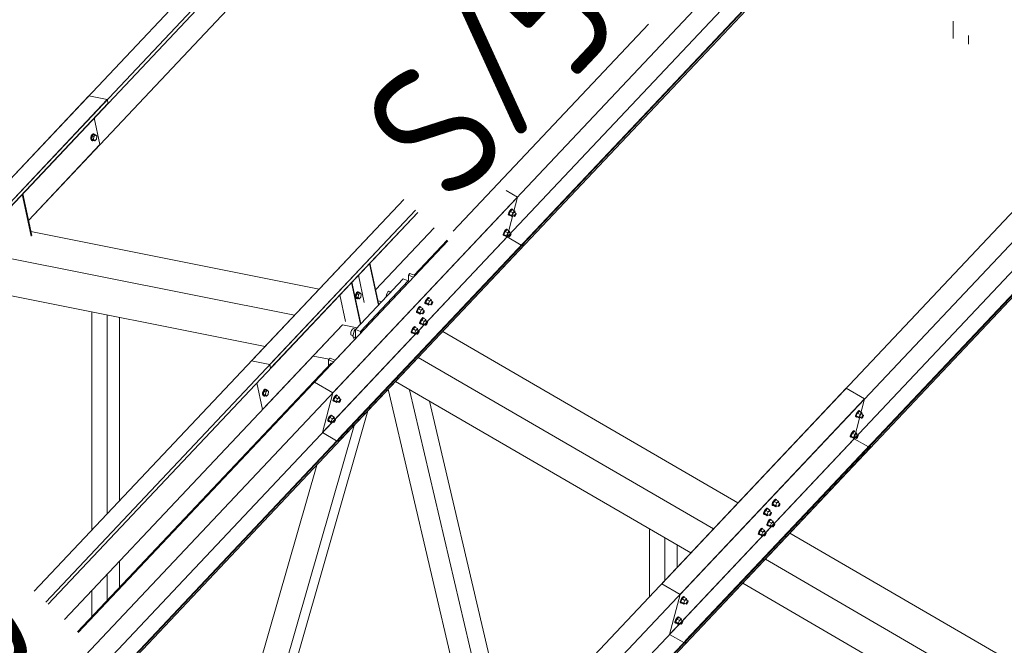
# Model space of a CAD drawing. Header units: millimetres. Extents: x -681 to 506, y -45 to 794.
# Tile 193 of 256: x -212 to -176, y 628 to 651. Entities that reach past the tile are written whole.
import ezdxf

# ---------------------------------------------------------------- set-up
doc = ezdxf.new("R2010")
doc.units = ezdxf.units.MM
doc.header["$LTSCALE"] = 0.6
doc.linetypes.add('XKITLINE00', pattern=[0])
doc.linetypes.add('XKITLINE02', pattern=[4, 2, -2])
for name, color, linetype, lineweight in [('Bolt', 7, 'Continuous', 0), ('Part', 2, 'Continuous', 0), ('PartMark', 3, 'Continuous', 0)]:
    doc.layers.add(name, color=color, linetype=linetype, lineweight=lineweight)
doc.styles.add('ISOCPEUR', font='ISOCPEUR.TTF')

msp = doc.modelspace()

# ---------------------------------------------------------------- linework, layer by layer
at = {"layer": 'Bolt', "color": 3, "linetype": 'XKITLINE00', "lineweight": 0}
for p, q in [((-209.726, 646.939), (-209.743, 646.872)), ((-209.743, 646.872), (-209.74, 646.808)), ((-209.74, 646.808), (-209.719, 646.763)), ((-209.695, 646.99), (-209.726, 646.939)), ((-209.719, 646.868), (-209.703, 646.935)), ((-209.717, 646.803), (-209.719, 646.868)), ((-209.719, 646.763), (-209.685, 646.75)), ((-209.696, 646.759), (-209.717, 646.803)), ((-209.695, 646.927), (-209.708, 646.813)), ((-209.708, 646.813), (-209.66, 646.763)), ((-209.708, 646.813), (-209.638, 646.799)), ((-209.703, 646.935), (-209.671, 646.986)), ((-209.662, 646.746), (-209.696, 646.759)), ((-209.657, 647.012), (-209.695, 646.99)), ((-209.635, 646.99), (-209.695, 646.927)), ((-209.695, 646.927), (-209.626, 646.913)), ((-209.671, 646.986), (-209.634, 647.008)), ((-209.639, 646.759), (-209.662, 646.746)), ((-209.66, 646.763), (-209.59, 646.749)), ((-209.657, 647.012), (-209.634, 647.008)), ((-209.638, 646.799), (-209.626, 646.913)), ((-209.59, 646.749), (-209.638, 646.799)), ((-209.635, 646.99), (-209.566, 646.976)), ((-209.634, 647.008), (-209.6, 646.995)), ((-209.626, 646.913), (-209.566, 646.976)), ((-209.6, 646.995), (-209.594, 646.982)), ((-209.53, 646.813), (-209.59, 646.749)), ((-209.566, 646.976), (-209.518, 646.926)), ((-209.518, 646.926), (-209.53, 646.813)), ((-209.685, 646.75), (-209.662, 646.746)), ((-194.002, 644.176), (-194.04, 644.128)), ((-193.952, 644.177), (-194.016, 644.11)), ((-193.971, 644.201), (-194.002, 644.176)), ((-193.979, 644.163), (-193.948, 644.187)), ((-193.954, 644.194), (-193.971, 644.201)), ((-193.954, 644.194), (-193.931, 644.181)), ((-193.952, 644.177), (-193.859, 644.123)), ((-193.948, 644.187), (-193.931, 644.181)), ((-193.931, 644.181), (-193.932, 644.166)), ((-194.098, 643.977), (-194.095, 644.012)), ((-194.098, 643.977), (-194.075, 643.963)), ((-194.074, 644.068), (-194.095, 644.012)), ((-194.075, 643.963), (-194.072, 643.999)), ((-194.058, 643.957), (-194.075, 643.963)), ((-194.04, 644.128), (-194.074, 644.068)), ((-194.072, 643.999), (-194.051, 644.054)), ((-194.016, 644.11), (-194.066, 644.005)), ((-193.973, 643.951), (-194.066, 644.005)), ((-194.066, 644.005), (-194.053, 643.967)), ((-194.049, 643.964), (-194.058, 643.957)), ((-194.053, 643.967), (-193.96, 643.913)), ((-194.051, 644.054), (-194.017, 644.114)), ((-194.017, 644.114), (-193.979, 644.163)), ((-193.923, 644.057), (-194.016, 644.11)), ((-193.973, 643.951), (-193.923, 644.057)), ((-193.973, 643.951), (-193.96, 643.913)), ((-193.96, 643.913), (-193.924, 643.951)), ((-193.946, 643.964), (-193.871, 643.921)), ((-193.859, 644.123), (-193.923, 644.057)), ((-193.874, 644.073), (-193.8, 644.029)), ((-193.871, 643.921), (-193.87, 643.938)), ((-193.863, 643.918), (-193.871, 643.921)), ((-193.87, 643.938), (-193.86, 643.966)), ((-193.847, 643.93), (-193.863, 643.918)), ((-193.86, 643.966), (-193.843, 643.996)), ((-193.847, 644.085), (-193.859, 644.123)), ((-193.857, 644.063), (-193.847, 644.085)), ((-193.828, 643.954), (-193.847, 643.93)), ((-193.843, 643.996), (-193.824, 644.02)), ((-193.812, 643.984), (-193.828, 643.954)), ((-193.824, 644.02), (-193.808, 644.033)), ((-193.801, 644.012), (-193.812, 643.984)), ((-193.808, 644.033), (-193.8, 644.029)), ((-193.8, 644.029), (-193.801, 644.012)), ((-194.168, 643.445), (-194.2, 643.421)), ((-194.177, 643.407), (-194.145, 643.432)), ((-194.152, 643.439), (-194.168, 643.445)), ((-194.152, 643.439), (-194.129, 643.425)), ((-194.145, 643.432), (-194.129, 643.425)), ((-194.295, 643.221), (-194.293, 643.257)), ((-194.295, 643.221), (-194.272, 643.208)), ((-194.272, 643.312), (-194.293, 643.257)), ((-194.238, 643.372), (-194.272, 643.312)), ((-194.272, 643.208), (-194.269, 643.243)), ((-194.255, 643.201), (-194.272, 643.208)), ((-194.269, 643.243), (-194.248, 643.299)), ((-194.213, 643.355), (-194.263, 643.25)), ((-194.171, 643.196), (-194.263, 643.25)), ((-194.263, 643.25), (-194.251, 643.211)), ((-194.246, 643.209), (-194.255, 643.201)), ((-194.251, 643.211), (-194.158, 643.157)), ((-194.248, 643.299), (-194.214, 643.359)), ((-194.2, 643.421), (-194.238, 643.372)), ((-194.214, 643.359), (-194.177, 643.407)), ((-194.15, 643.422), (-194.213, 643.355)), ((-194.12, 643.301), (-194.213, 643.355)), ((-194.171, 643.196), (-194.12, 643.301)), ((-194.171, 643.196), (-194.158, 643.157)), ((-194.158, 643.157), (-194.122, 643.196)), ((-194.15, 643.422), (-194.057, 643.368)), ((-194.143, 643.208), (-194.069, 643.165)), ((-194.129, 643.425), (-194.13, 643.41)), ((-194.057, 643.368), (-194.12, 643.301)), ((-194.071, 643.317), (-193.997, 643.274)), ((-194.069, 643.165), (-194.068, 643.183)), ((-194.061, 643.162), (-194.069, 643.165)), ((-194.068, 643.183), (-194.057, 643.21)), ((-194.045, 643.174), (-194.061, 643.162)), ((-194.044, 643.33), (-194.057, 643.368)), ((-194.057, 643.21), (-194.04, 643.24)), ((-194.055, 643.307), (-194.044, 643.33)), ((-194.026, 643.199), (-194.045, 643.174)), ((-194.04, 643.24), (-194.021, 643.265)), ((-194.009, 643.229), (-194.026, 643.199)), ((-194.021, 643.265), (-194.005, 643.277)), ((-193.998, 643.256), (-194.009, 643.229)), ((-194.005, 643.277), (-193.997, 643.274)), ((-193.997, 643.274), (-193.998, 643.256)), ((-199.817, 641.025), (-199.834, 640.958)), ((-199.834, 640.958), (-199.831, 640.894)), ((-199.831, 640.894), (-199.81, 640.849)), ((-199.786, 641.076), (-199.817, 641.025)), ((-199.811, 640.953), (-199.794, 641.02)), ((-199.808, 640.889), (-199.811, 640.953)), ((-199.81, 640.849), (-199.776, 640.836)), ((-199.787, 640.844), (-199.808, 640.889)), ((-199.786, 641.012), (-199.799, 640.899)), ((-199.799, 640.899), (-199.751, 640.849)), ((-199.799, 640.899), (-199.729, 640.885)), ((-199.794, 641.02), (-199.762, 641.071)), ((-199.748, 641.098), (-199.786, 641.076)), ((-199.727, 641.076), (-199.786, 641.012)), ((-199.786, 641.012), (-199.717, 640.999)), ((-199.762, 641.071), (-199.725, 641.093)), ((-199.751, 640.849), (-199.681, 640.835)), ((-199.748, 641.098), (-199.725, 641.093)), ((-199.729, 640.885), (-199.717, 640.999)), ((-199.681, 640.835), (-199.729, 640.885)), ((-199.727, 641.076), (-199.657, 641.062)), ((-199.725, 641.093), (-199.691, 641.08)), ((-199.717, 640.999), (-199.657, 641.062)), ((-199.691, 641.08), (-199.685, 641.068)), ((-199.621, 640.898), (-199.681, 640.835)), ((-199.657, 641.062), (-199.609, 641.012)), ((-199.609, 641.012), (-199.621, 640.898)), ((-198.668, 640.988), (-198.678, 640.927)), ((-198.678, 640.927), (-198.673, 640.904)), ((-198.643, 641.052), (-198.668, 640.988)), ((-198.608, 641.102), (-198.643, 641.052)), ((-198.574, 641.125), (-198.608, 641.102)), ((-198.574, 641.125), (-198.495, 641.094)), ((-198.545, 641.041), (-198.425, 641.168)), ((-198.545, 641.039), (-198.545, 641.041)), ((-198.545, 641.041), (-198.544, 641.041)), ((-198.425, 641.168), (-198.424, 641.168)), ((-197.129, 640.864), (-197.167, 640.815)), ((-197.144, 640.802), (-197.106, 640.85)), ((-197.079, 640.865), (-197.143, 640.798)), ((-197.098, 640.888), (-197.129, 640.864)), ((-197.106, 640.85), (-197.075, 640.875)), ((-197.081, 640.882), (-197.098, 640.888)), ((-197.081, 640.882), (-197.058, 640.869)), ((-197.079, 640.865), (-196.987, 640.811)), ((-197.075, 640.875), (-197.058, 640.869)), ((-197.058, 640.869), (-197.059, 640.853)), ((-199.753, 640.831), (-199.787, 640.844)), ((-199.776, 640.836), (-199.753, 640.831)), ((-199.73, 640.845), (-199.753, 640.831)), ((-197.484, 640.479), (-197.518, 640.419)), ((-197.446, 640.528), (-197.484, 640.479)), ((-197.461, 640.466), (-197.423, 640.515)), ((-197.396, 640.529), (-197.46, 640.462)), ((-197.415, 640.553), (-197.446, 640.528)), ((-197.423, 640.515), (-197.392, 640.539)), ((-197.398, 640.546), (-197.415, 640.553)), ((-197.398, 640.546), (-197.375, 640.533)), ((-197.396, 640.529), (-197.304, 640.475)), ((-197.392, 640.539), (-197.375, 640.533)), ((-197.375, 640.533), (-197.376, 640.517)), ((-197.225, 640.664), (-197.222, 640.7)), ((-197.225, 640.664), (-197.202, 640.651)), ((-197.201, 640.755), (-197.222, 640.7)), ((-197.202, 640.651), (-197.199, 640.686)), ((-197.185, 640.645), (-197.202, 640.651)), ((-197.167, 640.815), (-197.201, 640.755)), ((-197.199, 640.686), (-197.178, 640.742)), ((-197.143, 640.798), (-197.193, 640.693)), ((-197.1, 640.639), (-197.193, 640.693)), ((-197.193, 640.693), (-197.18, 640.654)), ((-197.176, 640.652), (-197.185, 640.645)), ((-197.18, 640.654), (-197.087, 640.601)), ((-197.178, 640.742), (-197.144, 640.802)), ((-197.05, 640.744), (-197.143, 640.798)), ((-197.1, 640.639), (-197.05, 640.744)), ((-197.1, 640.639), (-197.087, 640.601)), ((-197.087, 640.601), (-197.051, 640.639)), ((-197.073, 640.651), (-196.998, 640.608)), ((-196.987, 640.811), (-197.05, 640.744)), ((-197.001, 640.76), (-196.927, 640.717)), ((-196.998, 640.608), (-196.997, 640.626)), ((-196.99, 640.605), (-196.998, 640.608)), ((-196.997, 640.626), (-196.987, 640.654)), ((-196.974, 640.617), (-196.99, 640.605)), ((-196.974, 640.773), (-196.987, 640.811)), ((-196.987, 640.654), (-196.97, 640.684)), ((-196.984, 640.751), (-196.974, 640.773)), ((-196.956, 640.642), (-196.974, 640.617)), ((-196.97, 640.684), (-196.951, 640.708)), ((-196.939, 640.672), (-196.956, 640.642)), ((-196.951, 640.708), (-196.935, 640.72)), ((-196.928, 640.699), (-196.939, 640.672)), ((-196.935, 640.72), (-196.927, 640.717)), ((-196.927, 640.717), (-196.928, 640.699)), ((-197.542, 640.329), (-197.539, 640.364)), ((-197.542, 640.329), (-197.519, 640.315)), ((-197.518, 640.419), (-197.539, 640.364)), ((-197.519, 640.315), (-197.516, 640.351)), ((-197.502, 640.309), (-197.519, 640.315)), ((-197.516, 640.351), (-197.495, 640.406)), ((-197.46, 640.462), (-197.51, 640.357)), ((-197.417, 640.303), (-197.51, 640.357)), ((-197.51, 640.357), (-197.497, 640.319)), ((-197.493, 640.316), (-197.502, 640.309)), ((-197.497, 640.319), (-197.404, 640.265)), ((-197.495, 640.406), (-197.461, 640.466)), ((-197.367, 640.408), (-197.46, 640.462)), ((-197.417, 640.303), (-197.367, 640.408)), ((-197.417, 640.303), (-197.404, 640.265)), ((-197.404, 640.265), (-197.368, 640.303)), ((-197.39, 640.316), (-197.315, 640.272)), ((-197.304, 640.475), (-197.367, 640.408)), ((-197.277, 640.109), (-197.34, 640.042)), ((-197.295, 640.133), (-197.327, 640.108)), ((-197.318, 640.424), (-197.244, 640.381)), ((-197.315, 640.272), (-197.314, 640.29)), ((-197.307, 640.269), (-197.315, 640.272)), ((-197.314, 640.29), (-197.304, 640.318)), ((-197.291, 640.281), (-197.307, 640.269)), ((-197.291, 640.437), (-197.304, 640.475)), ((-197.304, 640.318), (-197.287, 640.348)), ((-197.304, 640.095), (-197.272, 640.119)), ((-197.301, 640.415), (-197.291, 640.437)), ((-197.279, 640.126), (-197.295, 640.133)), ((-197.273, 640.306), (-197.291, 640.281)), ((-197.287, 640.348), (-197.268, 640.372)), ((-197.279, 640.126), (-197.256, 640.113)), ((-197.277, 640.109), (-197.184, 640.056)), ((-197.256, 640.336), (-197.273, 640.306)), ((-197.272, 640.119), (-197.256, 640.113)), ((-197.268, 640.372), (-197.252, 640.384)), ((-197.256, 640.113), (-197.257, 640.098)), ((-197.245, 640.363), (-197.256, 640.336)), ((-197.252, 640.384), (-197.244, 640.381)), ((-197.244, 640.381), (-197.245, 640.363)), ((-199.751, 639.764), (-199.871, 639.637)), ((-199.751, 639.764), (-199.75, 639.764)), ((-197.644, 639.773), (-197.682, 639.724)), ((-197.658, 639.71), (-197.621, 639.759)), ((-197.594, 639.774), (-197.657, 639.707)), ((-197.612, 639.797), (-197.644, 639.773)), ((-197.621, 639.759), (-197.589, 639.784)), ((-197.596, 639.791), (-197.612, 639.797)), ((-197.596, 639.791), (-197.573, 639.777)), ((-197.594, 639.774), (-197.501, 639.72)), ((-197.589, 639.784), (-197.573, 639.777)), ((-197.573, 639.777), (-197.574, 639.762)), ((-197.422, 639.909), (-197.42, 639.944)), ((-197.422, 639.909), (-197.399, 639.895)), ((-197.399, 640), (-197.42, 639.944)), ((-197.365, 640.06), (-197.399, 640)), ((-197.399, 639.895), (-197.396, 639.931)), ((-197.382, 639.889), (-197.399, 639.895)), ((-197.396, 639.931), (-197.375, 639.986)), ((-197.34, 640.042), (-197.391, 639.937)), ((-197.298, 639.883), (-197.391, 639.937)), ((-197.391, 639.937), (-197.378, 639.899)), ((-197.373, 639.896), (-197.382, 639.889)), ((-197.378, 639.899), (-197.285, 639.845)), ((-197.375, 639.986), (-197.341, 640.046)), ((-197.327, 640.108), (-197.365, 640.06)), ((-197.341, 640.046), (-197.304, 640.095)), ((-197.247, 639.989), (-197.34, 640.042)), ((-197.298, 639.883), (-197.247, 639.989)), ((-197.298, 639.883), (-197.285, 639.845)), ((-197.285, 639.845), (-197.249, 639.883)), ((-197.27, 639.896), (-197.196, 639.853)), ((-197.184, 640.056), (-197.247, 639.989)), ((-197.199, 640.005), (-197.124, 639.962)), ((-197.196, 639.853), (-197.195, 639.87)), ((-197.188, 639.85), (-197.196, 639.853)), ((-197.195, 639.87), (-197.184, 639.898)), ((-197.172, 639.862), (-197.188, 639.85)), ((-197.171, 640.017), (-197.184, 640.056)), ((-197.184, 639.898), (-197.167, 639.928)), ((-197.182, 639.995), (-197.171, 640.017)), ((-197.153, 639.886), (-197.172, 639.862)), ((-197.167, 639.928), (-197.148, 639.952)), ((-197.136, 639.916), (-197.153, 639.886)), ((-197.148, 639.952), (-197.133, 639.965)), ((-197.125, 639.944), (-197.136, 639.916)), ((-197.133, 639.965), (-197.124, 639.962)), ((-197.124, 639.962), (-197.125, 639.944)), ((-199.994, 639.583), (-200.003, 639.522)), ((-200.003, 639.522), (-199.994, 639.481)), ((-199.969, 639.647), (-199.994, 639.583)), ((-199.994, 639.481), (-199.969, 639.47)), ((-199.934, 639.698), (-199.969, 639.647)), ((-199.969, 639.47), (-199.968, 639.471)), ((-199.969, 639.47), (-199.922, 639.452)), ((-199.9, 639.721), (-199.934, 639.698)), ((-199.871, 639.637), (-199.93, 639.42)), ((-199.93, 639.42), (-199.871, 639.331)), ((-199.93, 639.42), (-199.823, 639.378)), ((-199.9, 639.721), (-199.821, 639.69)), ((-199.871, 639.637), (-199.823, 639.619)), ((-197.739, 639.573), (-197.737, 639.609)), ((-197.739, 639.573), (-197.716, 639.56)), ((-197.716, 639.664), (-197.737, 639.609)), ((-197.682, 639.724), (-197.716, 639.664)), ((-197.716, 639.56), (-197.714, 639.595)), ((-197.699, 639.553), (-197.716, 639.56)), ((-197.714, 639.595), (-197.692, 639.65)), ((-197.657, 639.707), (-197.708, 639.601)), ((-197.615, 639.547), (-197.708, 639.601)), ((-197.708, 639.601), (-197.695, 639.563)), ((-197.69, 639.56), (-197.699, 639.553)), ((-197.695, 639.563), (-197.602, 639.509)), ((-197.692, 639.65), (-197.658, 639.71)), ((-197.564, 639.653), (-197.657, 639.707)), ((-197.615, 639.547), (-197.564, 639.653)), ((-197.615, 639.547), (-197.602, 639.509)), ((-197.602, 639.509), (-197.566, 639.547)), ((-197.587, 639.56), (-197.513, 639.517)), ((-197.501, 639.72), (-197.564, 639.653)), ((-197.516, 639.669), (-197.441, 639.626)), ((-197.513, 639.517), (-197.512, 639.535)), ((-197.505, 639.514), (-197.513, 639.517)), ((-197.512, 639.535), (-197.501, 639.562)), ((-197.489, 639.526), (-197.505, 639.514)), ((-197.488, 639.681), (-197.501, 639.72)), ((-197.501, 639.562), (-197.484, 639.592)), ((-197.499, 639.659), (-197.488, 639.681)), ((-197.47, 639.55), (-197.489, 639.526)), ((-197.484, 639.592), (-197.465, 639.617)), ((-197.453, 639.58), (-197.47, 639.55)), ((-197.465, 639.617), (-197.45, 639.629)), ((-197.443, 639.608), (-197.453, 639.58)), ((-197.45, 639.629), (-197.441, 639.626)), ((-197.441, 639.626), (-197.443, 639.608)), ((-199.871, 639.331), (-199.846, 639.321)), ((-203.289, 637.382), (-203.306, 637.315)), ((-203.306, 637.315), (-203.303, 637.251)), ((-203.303, 637.251), (-203.282, 637.206)), ((-203.258, 637.433), (-203.289, 637.382)), ((-203.282, 637.311), (-203.266, 637.378)), ((-203.28, 637.246), (-203.282, 637.311)), ((-203.282, 637.206), (-203.248, 637.193)), ((-203.259, 637.202), (-203.28, 637.246)), ((-203.258, 637.37), (-203.271, 637.256)), ((-203.271, 637.256), (-203.223, 637.206)), ((-203.271, 637.256), (-203.201, 637.242)), ((-203.266, 637.378), (-203.234, 637.429)), ((-203.225, 637.188), (-203.259, 637.202)), ((-203.22, 637.455), (-203.258, 637.433)), ((-203.199, 637.433), (-203.258, 637.37)), ((-203.258, 637.37), (-203.189, 637.356)), ((-203.248, 637.193), (-203.225, 637.188)), ((-203.234, 637.429), (-203.197, 637.451)), ((-203.202, 637.202), (-203.225, 637.188)), ((-203.223, 637.206), (-203.153, 637.192)), ((-203.22, 637.455), (-203.197, 637.451)), ((-203.201, 637.242), (-203.189, 637.356)), ((-203.153, 637.192), (-203.201, 637.242)), ((-203.199, 637.433), (-203.129, 637.419)), ((-203.197, 637.451), (-203.163, 637.438)), ((-203.189, 637.356), (-203.129, 637.419)), ((-203.163, 637.438), (-203.157, 637.425)), ((-203.093, 637.256), (-203.153, 637.192)), ((-203.129, 637.419), (-203.081, 637.369)), ((-203.081, 637.369), (-203.093, 637.256)), ((-200.611, 637.167), (-200.645, 637.107)), ((-200.573, 637.216), (-200.611, 637.167)), ((-200.588, 637.153), (-200.55, 637.202)), ((-200.524, 637.217), (-200.587, 637.15)), ((-200.542, 637.24), (-200.573, 637.216)), ((-200.55, 637.202), (-200.519, 637.227)), ((-200.525, 637.234), (-200.542, 637.24)), ((-200.525, 637.234), (-200.502, 637.22)), ((-200.524, 637.217), (-200.431, 637.163)), ((-200.519, 637.227), (-200.502, 637.22)), ((-200.502, 637.22), (-200.503, 637.205)), ((-200.431, 637.163), (-200.494, 637.096)), ((-200.418, 637.125), (-200.431, 637.163)), ((-200.669, 637.016), (-200.666, 637.052)), ((-200.669, 637.016), (-200.646, 637.003)), ((-200.645, 637.107), (-200.666, 637.052)), ((-200.646, 637.003), (-200.643, 637.038)), ((-200.629, 636.996), (-200.646, 637.003)), ((-200.643, 637.038), (-200.622, 637.093)), ((-200.587, 637.15), (-200.637, 637.045)), ((-200.544, 636.991), (-200.637, 637.045)), ((-200.637, 637.045), (-200.624, 637.006)), ((-200.62, 637.004), (-200.629, 636.996)), ((-200.624, 637.006), (-200.531, 636.952)), ((-200.622, 637.093), (-200.588, 637.153)), ((-200.494, 637.096), (-200.587, 637.15)), ((-200.544, 636.991), (-200.494, 637.096)), ((-200.544, 636.991), (-200.531, 636.952)), ((-200.531, 636.952), (-200.495, 636.991)), ((-200.517, 637.003), (-200.443, 636.96)), ((-200.445, 637.112), (-200.371, 637.069)), ((-200.443, 636.96), (-200.441, 636.978)), ((-200.434, 636.957), (-200.443, 636.96)), ((-200.441, 636.978), (-200.431, 637.005)), ((-200.419, 636.969), (-200.434, 636.957)), ((-200.431, 637.005), (-200.414, 637.035)), ((-200.428, 637.102), (-200.418, 637.125)), ((-200.4, 636.993), (-200.419, 636.969)), ((-200.414, 637.035), (-200.395, 637.06)), ((-200.383, 637.023), (-200.4, 636.993)), ((-200.395, 637.06), (-200.379, 637.072)), ((-200.372, 637.051), (-200.383, 637.023)), ((-200.379, 637.072), (-200.371, 637.069)), ((-200.371, 637.069), (-200.372, 637.051)), ((-200.771, 636.46), (-200.809, 636.411)), ((-200.785, 636.398), (-200.748, 636.447)), ((-200.721, 636.461), (-200.784, 636.394)), ((-200.74, 636.485), (-200.771, 636.46)), ((-200.748, 636.447), (-200.716, 636.471)), ((-200.723, 636.478), (-200.74, 636.485)), ((-200.723, 636.478), (-200.7, 636.465)), ((-200.721, 636.461), (-200.628, 636.407)), ((-200.716, 636.471), (-200.7, 636.465)), ((-200.7, 636.465), (-200.701, 636.449)), ((-181.09, 636.426), (-181.087, 636.461)), ((-181.09, 636.426), (-181.066, 636.412)), ((-181.066, 636.516), (-181.087, 636.461)), ((-181.032, 636.576), (-181.066, 636.516)), ((-181.066, 636.412), (-181.064, 636.448)), ((-181.064, 636.448), (-181.043, 636.503)), ((-181.008, 636.559), (-181.058, 636.454)), ((-180.965, 636.4), (-181.058, 636.454)), ((-181.058, 636.454), (-181.045, 636.416)), ((-181.043, 636.503), (-181.009, 636.563)), ((-180.994, 636.625), (-181.032, 636.576)), ((-181.009, 636.563), (-180.971, 636.612)), ((-180.944, 636.626), (-181.008, 636.559)), ((-180.915, 636.505), (-181.008, 636.559)), ((-180.963, 636.649), (-180.994, 636.625)), ((-180.971, 636.612), (-180.94, 636.636)), ((-180.965, 636.4), (-180.915, 636.505)), ((-180.946, 636.643), (-180.963, 636.649)), ((-180.946, 636.643), (-180.923, 636.63)), ((-180.944, 636.626), (-180.851, 636.572)), ((-180.94, 636.636), (-180.923, 636.63)), ((-180.923, 636.63), (-180.924, 636.614)), ((-180.851, 636.572), (-180.915, 636.505)), ((-180.866, 636.521), (-180.792, 636.478)), ((-180.852, 636.415), (-180.835, 636.445)), ((-180.839, 636.534), (-180.851, 636.572)), ((-180.849, 636.512), (-180.839, 636.534)), ((-180.835, 636.445), (-180.816, 636.469)), ((-180.803, 636.433), (-180.82, 636.403)), ((-180.816, 636.469), (-180.8, 636.481)), ((-180.793, 636.46), (-180.803, 636.433)), ((-180.8, 636.481), (-180.792, 636.478)), ((-180.792, 636.478), (-180.793, 636.46)), ((-200.866, 636.261), (-200.864, 636.296)), ((-200.866, 636.261), (-200.843, 636.247)), ((-200.843, 636.351), (-200.864, 636.296)), ((-200.809, 636.411), (-200.843, 636.351)), ((-200.843, 636.247), (-200.841, 636.283)), ((-200.827, 636.241), (-200.843, 636.247)), ((-200.841, 636.283), (-200.819, 636.338)), ((-200.784, 636.394), (-200.835, 636.289)), ((-200.742, 636.235), (-200.835, 636.289)), ((-200.835, 636.289), (-200.822, 636.251)), ((-200.817, 636.248), (-200.827, 636.241)), ((-200.822, 636.251), (-200.729, 636.197)), ((-200.819, 636.338), (-200.785, 636.398)), ((-200.691, 636.34), (-200.784, 636.394)), ((-200.742, 636.235), (-200.691, 636.34)), ((-200.742, 636.235), (-200.729, 636.197)), ((-200.729, 636.197), (-200.693, 636.235)), ((-200.714, 636.248), (-200.64, 636.204)), ((-200.628, 636.407), (-200.691, 636.34)), ((-200.643, 636.356), (-200.568, 636.313)), ((-200.64, 636.204), (-200.639, 636.222)), ((-200.632, 636.201), (-200.64, 636.204)), ((-200.639, 636.222), (-200.628, 636.25)), ((-200.616, 636.214), (-200.632, 636.201)), ((-200.615, 636.369), (-200.628, 636.407)), ((-200.628, 636.25), (-200.611, 636.28)), ((-200.626, 636.347), (-200.615, 636.369)), ((-200.597, 636.238), (-200.616, 636.214)), ((-200.611, 636.28), (-200.592, 636.304)), ((-200.58, 636.268), (-200.597, 636.238)), ((-200.592, 636.304), (-200.577, 636.316)), ((-200.57, 636.296), (-200.58, 636.268)), ((-200.577, 636.316), (-200.568, 636.313)), ((-200.568, 636.313), (-200.57, 636.296)), ((-181.05, 636.406), (-181.066, 636.412)), ((-181.041, 636.413), (-181.05, 636.406)), ((-181.045, 636.416), (-180.952, 636.362)), ((-180.965, 636.4), (-180.952, 636.362)), ((-180.952, 636.362), (-180.916, 636.4)), ((-180.938, 636.413), (-180.863, 636.369)), ((-180.863, 636.369), (-180.862, 636.387)), ((-180.855, 636.366), (-180.863, 636.369)), ((-180.862, 636.387), (-180.852, 636.415)), ((-180.839, 636.378), (-180.855, 636.366)), ((-180.82, 636.403), (-180.839, 636.378)), ((-181.287, 635.67), (-181.285, 635.706)), ((-181.263, 635.761), (-181.285, 635.706)), ((-181.264, 635.657), (-181.261, 635.692)), ((-181.23, 635.821), (-181.263, 635.761)), ((-181.261, 635.692), (-181.24, 635.747)), ((-181.205, 635.804), (-181.255, 635.698)), ((-181.163, 635.644), (-181.255, 635.698)), ((-181.255, 635.698), (-181.243, 635.66)), ((-181.24, 635.747), (-181.206, 635.807)), ((-181.192, 635.869), (-181.23, 635.821)), ((-181.206, 635.807), (-181.169, 635.856)), ((-181.142, 635.871), (-181.205, 635.804)), ((-181.112, 635.75), (-181.205, 635.804)), ((-181.16, 635.894), (-181.192, 635.869)), ((-181.169, 635.856), (-181.137, 635.88)), ((-181.163, 635.644), (-181.112, 635.75)), ((-181.144, 635.888), (-181.16, 635.894)), ((-181.144, 635.888), (-181.12, 635.874)), ((-181.142, 635.871), (-181.049, 635.817)), ((-181.137, 635.88), (-181.12, 635.874)), ((-181.12, 635.874), (-181.122, 635.859)), ((-181.049, 635.817), (-181.112, 635.75)), ((-181.063, 635.766), (-180.989, 635.723)), ((-181.036, 635.778), (-181.049, 635.817)), ((-181.049, 635.659), (-181.032, 635.689)), ((-181.047, 635.756), (-181.036, 635.778)), ((-181.032, 635.689), (-181.013, 635.714)), ((-181.013, 635.714), (-180.997, 635.726)), ((-180.99, 635.705), (-181.001, 635.677)), ((-180.997, 635.726), (-180.989, 635.723)), ((-180.989, 635.723), (-180.99, 635.705)), ((-181.287, 635.67), (-181.264, 635.657)), ((-181.247, 635.65), (-181.264, 635.657)), ((-181.238, 635.657), (-181.247, 635.65)), ((-181.243, 635.66), (-181.15, 635.606)), ((-181.163, 635.644), (-181.15, 635.606)), ((-181.15, 635.606), (-181.114, 635.644)), ((-181.135, 635.657), (-181.061, 635.614)), ((-181.061, 635.614), (-181.06, 635.632)), ((-181.053, 635.611), (-181.061, 635.614)), ((-181.06, 635.632), (-181.049, 635.659)), ((-181.037, 635.623), (-181.053, 635.611)), ((-181.018, 635.647), (-181.037, 635.623)), ((-181.001, 635.677), (-181.018, 635.647)), ((-184.217, 633.113), (-184.214, 633.149)), ((-184.217, 633.113), (-184.194, 633.1)), ((-184.193, 633.204), (-184.214, 633.149)), ((-184.194, 633.1), (-184.191, 633.135)), ((-184.177, 633.093), (-184.194, 633.1)), ((-184.159, 633.264), (-184.193, 633.204)), ((-184.191, 633.135), (-184.17, 633.19)), ((-184.135, 633.247), (-184.185, 633.141)), ((-184.092, 633.088), (-184.185, 633.141)), ((-184.185, 633.141), (-184.172, 633.103)), ((-184.168, 633.101), (-184.177, 633.093)), ((-184.172, 633.103), (-184.079, 633.049)), ((-184.17, 633.19), (-184.136, 633.25)), ((-184.121, 633.313), (-184.159, 633.264)), ((-184.136, 633.25), (-184.098, 633.299)), ((-184.071, 633.314), (-184.135, 633.247)), ((-184.042, 633.193), (-184.135, 633.247)), ((-184.09, 633.337), (-184.121, 633.313)), ((-184.098, 633.299), (-184.067, 633.324)), ((-184.092, 633.088), (-184.042, 633.193)), ((-184.073, 633.331), (-184.09, 633.337)), ((-184.073, 633.331), (-184.05, 633.317)), ((-184.071, 633.314), (-183.978, 633.26)), ((-184.067, 633.324), (-184.05, 633.317)), ((-184.065, 633.1), (-183.99, 633.057)), ((-184.05, 633.317), (-184.051, 633.302)), ((-183.978, 633.26), (-184.042, 633.193)), ((-183.993, 633.209), (-183.919, 633.166)), ((-183.989, 633.075), (-183.979, 633.102)), ((-183.979, 633.102), (-183.962, 633.132)), ((-183.966, 633.221), (-183.978, 633.26)), ((-183.976, 633.199), (-183.966, 633.221)), ((-183.962, 633.132), (-183.943, 633.157)), ((-183.93, 633.12), (-183.947, 633.09)), ((-183.943, 633.157), (-183.927, 633.169)), ((-183.92, 633.148), (-183.93, 633.12)), ((-183.927, 633.169), (-183.919, 633.166)), ((-183.919, 633.166), (-183.92, 633.148)), ((-184.534, 632.777), (-184.531, 632.813)), ((-184.534, 632.777), (-184.511, 632.764)), ((-184.51, 632.868), (-184.531, 632.813)), ((-184.511, 632.764), (-184.508, 632.799)), ((-184.494, 632.757), (-184.511, 632.764)), ((-184.476, 632.928), (-184.51, 632.868)), ((-184.508, 632.799), (-184.487, 632.854)), ((-184.452, 632.911), (-184.502, 632.806)), ((-184.409, 632.752), (-184.502, 632.806)), ((-184.502, 632.806), (-184.489, 632.767)), ((-184.485, 632.765), (-184.494, 632.757)), ((-184.489, 632.767), (-184.396, 632.713)), ((-184.487, 632.854), (-184.453, 632.914)), ((-184.438, 632.977), (-184.476, 632.928)), ((-184.453, 632.914), (-184.415, 632.963)), ((-184.388, 632.978), (-184.452, 632.911)), ((-184.359, 632.857), (-184.452, 632.911)), ((-184.407, 633.001), (-184.438, 632.977)), ((-184.415, 632.963), (-184.384, 632.988)), ((-184.409, 632.752), (-184.359, 632.857)), ((-184.409, 632.752), (-184.396, 632.713)), ((-184.39, 632.995), (-184.407, 633.001)), ((-184.396, 632.713), (-184.36, 632.752)), ((-184.39, 632.995), (-184.367, 632.981)), ((-184.388, 632.978), (-184.296, 632.924)), ((-184.384, 632.988), (-184.367, 632.981)), ((-184.382, 632.764), (-184.307, 632.721)), ((-184.367, 632.981), (-184.368, 632.966)), ((-184.296, 632.924), (-184.359, 632.857)), ((-184.31, 632.873), (-184.236, 632.83)), ((-184.307, 632.721), (-184.306, 632.739)), ((-184.306, 632.739), (-184.296, 632.766)), ((-184.283, 632.886), (-184.296, 632.924)), ((-184.296, 632.766), (-184.279, 632.796)), ((-184.293, 632.863), (-184.283, 632.886)), ((-184.265, 632.755), (-184.283, 632.73)), ((-184.279, 632.796), (-184.26, 632.821)), ((-184.248, 632.785), (-184.265, 632.755)), ((-184.26, 632.821), (-184.244, 632.833)), ((-184.237, 632.812), (-184.248, 632.785)), ((-184.244, 632.833), (-184.236, 632.83)), ((-184.236, 632.83), (-184.237, 632.812)), ((-184.092, 633.088), (-184.079, 633.049)), ((-184.079, 633.049), (-184.043, 633.088)), ((-183.99, 633.057), (-183.989, 633.075)), ((-183.982, 633.054), (-183.99, 633.057)), ((-183.966, 633.066), (-183.982, 633.054)), ((-183.947, 633.09), (-183.966, 633.066)), ((-184.414, 632.358), (-184.412, 632.393)), ((-184.391, 632.448), (-184.412, 632.393)), ((-184.357, 632.508), (-184.391, 632.448)), ((-184.391, 632.344), (-184.388, 632.38)), ((-184.388, 632.38), (-184.367, 632.435)), ((-184.332, 632.491), (-184.382, 632.386)), ((-184.29, 632.332), (-184.382, 632.386)), ((-184.382, 632.386), (-184.37, 632.348)), ((-184.367, 632.435), (-184.333, 632.495)), ((-184.319, 632.557), (-184.357, 632.508)), ((-184.333, 632.495), (-184.296, 632.544)), ((-184.269, 632.558), (-184.332, 632.491)), ((-184.239, 632.437), (-184.332, 632.491)), ((-184.287, 632.582), (-184.319, 632.557)), ((-184.299, 632.718), (-184.307, 632.721)), ((-184.283, 632.73), (-184.299, 632.718)), ((-184.296, 632.544), (-184.264, 632.568)), ((-184.29, 632.332), (-184.239, 632.437)), ((-184.271, 632.575), (-184.287, 632.582)), ((-184.271, 632.575), (-184.248, 632.562)), ((-184.269, 632.558), (-184.176, 632.504)), ((-184.264, 632.568), (-184.248, 632.562)), ((-184.248, 632.562), (-184.249, 632.546)), ((-184.176, 632.504), (-184.239, 632.437)), ((-184.19, 632.453), (-184.116, 632.41)), ((-184.163, 632.466), (-184.176, 632.504)), ((-184.176, 632.347), (-184.159, 632.377)), ((-184.174, 632.444), (-184.163, 632.466)), ((-184.159, 632.377), (-184.14, 632.401)), ((-184.128, 632.365), (-184.145, 632.335)), ((-184.14, 632.401), (-184.124, 632.413)), ((-184.117, 632.392), (-184.128, 632.365)), ((-184.124, 632.413), (-184.116, 632.41)), ((-184.116, 632.41), (-184.117, 632.392)), ((-184.731, 632.022), (-184.729, 632.057)), ((-184.731, 632.022), (-184.708, 632.008)), ((-184.708, 632.112), (-184.729, 632.057)), ((-184.674, 632.172), (-184.708, 632.112)), ((-184.708, 632.008), (-184.705, 632.044)), ((-184.691, 632.002), (-184.708, 632.008)), ((-184.705, 632.044), (-184.684, 632.099)), ((-184.649, 632.155), (-184.7, 632.05)), ((-184.607, 631.996), (-184.7, 632.05)), ((-184.7, 632.05), (-184.687, 632.012)), ((-184.682, 632.009), (-184.691, 632.002)), ((-184.687, 632.012), (-184.594, 631.958)), ((-184.684, 632.099), (-184.65, 632.159)), ((-184.636, 632.221), (-184.674, 632.172)), ((-184.65, 632.159), (-184.613, 632.208)), ((-184.586, 632.222), (-184.649, 632.155)), ((-184.556, 632.101), (-184.649, 632.155)), ((-184.604, 632.246), (-184.636, 632.221)), ((-184.613, 632.208), (-184.581, 632.232)), ((-184.607, 631.996), (-184.556, 632.101)), ((-184.607, 631.996), (-184.594, 631.958)), ((-184.588, 632.239), (-184.604, 632.246)), ((-184.594, 631.958), (-184.558, 631.996)), ((-184.588, 632.239), (-184.565, 632.226)), ((-184.586, 632.222), (-184.493, 632.168)), ((-184.581, 632.232), (-184.565, 632.226)), ((-184.579, 632.009), (-184.505, 631.966)), ((-184.565, 632.226), (-184.566, 632.211)), ((-184.493, 632.168), (-184.556, 632.101)), ((-184.507, 632.118), (-184.433, 632.074)), ((-184.504, 631.983), (-184.493, 632.011)), ((-184.48, 632.13), (-184.493, 632.168)), ((-184.493, 632.011), (-184.476, 632.041)), ((-184.491, 632.108), (-184.48, 632.13)), ((-184.462, 631.999), (-184.481, 631.975)), ((-184.476, 632.041), (-184.457, 632.065)), ((-184.445, 632.029), (-184.462, 631.999)), ((-184.457, 632.065), (-184.441, 632.078)), ((-184.434, 632.057), (-184.445, 632.029)), ((-184.441, 632.078), (-184.433, 632.074)), ((-184.433, 632.074), (-184.434, 632.057)), ((-184.414, 632.358), (-184.391, 632.344)), ((-184.374, 632.338), (-184.391, 632.344)), ((-184.365, 632.345), (-184.374, 632.338)), ((-184.37, 632.348), (-184.277, 632.294)), ((-184.29, 632.332), (-184.277, 632.294)), ((-184.277, 632.294), (-184.241, 632.332)), ((-184.262, 632.345), (-184.188, 632.301)), ((-184.188, 632.301), (-184.187, 632.319)), ((-184.18, 632.298), (-184.188, 632.301)), ((-184.187, 632.319), (-184.176, 632.347)), ((-184.164, 632.31), (-184.18, 632.298)), ((-184.145, 632.335), (-184.164, 632.31)), ((-184.505, 631.966), (-184.504, 631.983)), ((-184.497, 631.962), (-184.505, 631.966)), ((-184.481, 631.975), (-184.497, 631.962)), ((-187.661, 629.465), (-187.658, 629.5)), ((-187.661, 629.465), (-187.638, 629.451)), ((-187.637, 629.556), (-187.658, 629.5)), ((-187.638, 629.451), (-187.635, 629.487)), ((-187.621, 629.445), (-187.638, 629.451)), ((-187.603, 629.616), (-187.637, 629.556)), ((-187.635, 629.487), (-187.614, 629.542)), ((-187.579, 629.598), (-187.629, 629.493)), ((-187.536, 629.439), (-187.629, 629.493)), ((-187.629, 629.493), (-187.616, 629.455)), ((-187.612, 629.452), (-187.621, 629.445)), ((-187.616, 629.455), (-187.523, 629.401)), ((-187.614, 629.542), (-187.58, 629.602)), ((-187.565, 629.664), (-187.603, 629.616)), ((-187.58, 629.602), (-187.542, 629.651)), ((-187.515, 629.665), (-187.579, 629.598)), ((-187.486, 629.545), (-187.579, 629.598)), ((-187.534, 629.689), (-187.565, 629.664)), ((-187.542, 629.651), (-187.511, 629.675)), ((-187.536, 629.439), (-187.486, 629.545)), ((-187.536, 629.439), (-187.523, 629.401)), ((-187.517, 629.682), (-187.534, 629.689)), ((-187.523, 629.401), (-187.487, 629.439)), ((-187.517, 629.682), (-187.494, 629.669)), ((-187.515, 629.665), (-187.423, 629.612)), ((-187.511, 629.675), (-187.494, 629.669)), ((-187.509, 629.452), (-187.434, 629.409)), ((-187.494, 629.669), (-187.495, 629.654)), ((-187.423, 629.612), (-187.486, 629.545)), ((-187.437, 629.561), (-187.363, 629.517)), ((-187.434, 629.409), (-187.433, 629.426)), ((-187.433, 629.426), (-187.423, 629.454)), ((-187.41, 629.418), (-187.426, 629.406)), ((-187.41, 629.573), (-187.423, 629.612)), ((-187.423, 629.454), (-187.406, 629.484)), ((-187.42, 629.551), (-187.41, 629.573)), ((-187.392, 629.442), (-187.41, 629.418)), ((-187.406, 629.484), (-187.387, 629.508)), ((-187.375, 629.472), (-187.392, 629.442)), ((-187.387, 629.508), (-187.371, 629.521)), ((-187.364, 629.5), (-187.375, 629.472)), ((-187.371, 629.521), (-187.363, 629.517)), ((-187.363, 629.517), (-187.364, 629.5)), ((-187.426, 629.406), (-187.434, 629.409)), ((-187.858, 628.709), (-187.856, 628.745)), ((-187.858, 628.709), (-187.835, 628.696)), ((-187.835, 628.8), (-187.856, 628.745)), ((-187.801, 628.86), (-187.835, 628.8)), ((-187.835, 628.696), (-187.833, 628.731)), ((-187.818, 628.69), (-187.835, 628.696)), ((-187.833, 628.731), (-187.811, 628.787)), ((-187.776, 628.843), (-187.827, 628.738)), ((-187.734, 628.684), (-187.827, 628.738)), ((-187.827, 628.738), (-187.814, 628.699)), ((-187.809, 628.697), (-187.818, 628.69)), ((-187.814, 628.699), (-187.721, 628.645)), ((-187.811, 628.787), (-187.777, 628.847)), ((-187.763, 628.909), (-187.801, 628.86)), ((-187.777, 628.847), (-187.74, 628.895)), ((-187.713, 628.91), (-187.776, 628.843)), ((-187.683, 628.789), (-187.776, 628.843)), ((-187.731, 628.933), (-187.763, 628.909)), ((-187.74, 628.895), (-187.708, 628.92)), ((-187.734, 628.684), (-187.683, 628.789)), ((-187.734, 628.684), (-187.721, 628.645)), ((-187.715, 628.927), (-187.731, 628.933)), ((-187.721, 628.645), (-187.685, 628.684)), ((-187.715, 628.927), (-187.692, 628.913)), ((-187.713, 628.91), (-187.62, 628.856)), ((-187.708, 628.92), (-187.692, 628.913)), ((-187.706, 628.696), (-187.632, 628.653)), ((-187.692, 628.913), (-187.693, 628.898)), ((-187.62, 628.856), (-187.683, 628.789)), ((-187.635, 628.805), (-187.56, 628.762)), ((-187.631, 628.671), (-187.62, 628.699)), ((-187.607, 628.818), (-187.62, 628.856)), ((-187.62, 628.699), (-187.603, 628.729)), ((-187.618, 628.795), (-187.607, 628.818)), ((-187.589, 628.687), (-187.608, 628.662)), ((-187.603, 628.729), (-187.584, 628.753)), ((-187.572, 628.717), (-187.589, 628.687)), ((-187.584, 628.753), (-187.569, 628.765)), ((-187.562, 628.744), (-187.572, 628.717)), ((-187.569, 628.765), (-187.56, 628.762)), ((-187.56, 628.762), (-187.562, 628.744)), ((-187.632, 628.653), (-187.631, 628.671)), ((-187.624, 628.65), (-187.632, 628.653)), ((-187.608, 628.662), (-187.624, 628.65))]:
    msp.add_line(p, q, dxfattribs=at)
at = {"layer": 'Part', "color": 2, "linetype": 'XKITLINE00', "lineweight": 0}
for p, q in [((-216.042, 640.968), (-176.846, 682.488)), ((-216.013, 640.832), (-176.816, 682.352)), ((-200.671, 637.32), (-161.475, 678.839)), ((-161.866, 677.343), (-201.062, 635.824)), ((-161.264, 677.107), (-200.461, 635.587)), ((-161.246, 677.096), (-200.442, 635.577)), ((-212.078, 643.772), (-181.04, 676.651)), ((-200.472, 635.463), (-161.275, 676.983)), ((-187.663, 629.768), (-148.467, 671.288)), ((-148.858, 669.792), (-188.054, 628.272)), ((-187.464, 627.912), (-148.267, 669.432)), ((-148.256, 669.556), (-187.453, 628.036)), ((-148.238, 669.545), (-187.434, 628.025)), ((-216.73, 641.106), (-201.063, 657.701)), ((-177.423, 650.589), (-177.423, 651.237)), ((-176.853, 650.367), (-176.853, 650.699)), ((-248.321, 606.776), (-209.125, 648.295)), ((-225.48, 631.837), (-209.813, 648.433)), ((-209.125, 648.295), (-209.813, 648.433)), ((-209.096, 648.159), (-209.125, 648.295)), ((-248.292, 606.639), (-209.096, 648.159)), ((-209.399, 646.61), (-209.616, 647.608)), ((-172.684, 646.763), (-188.351, 630.167)), ((-212.078, 643.772), (-209.399, 646.61)), ((-232.951, 603.127), (-193.754, 644.647)), ((-211.972, 643.183), (-212.312, 644.752)), ((-211.954, 643.202), (-212.295, 644.77)), ((-211.86, 629.888), (-198.009, 644.56)), ((-203.722, 638.509), (-198.009, 644.56)), ((-194.175, 644.891), (-193.754, 644.647)), ((-193.754, 644.647), (-194.145, 643.151)), ((-211.428, 629.48), (-197.577, 644.153)), ((-211.344, 629.401), (-197.493, 644.074)), ((-203.034, 638.372), (-197.577, 644.153)), ((-203.004, 638.236), (-197.493, 644.074)), ((-199.07, 641.175), (-196.88, 643.495)), ((-199.07, 641.175), (-196.88, 643.495)), ((-194.145, 643.151), (-233.342, 601.631)), ((-211.987, 643.354), (-201.184, 641.197)), ((-193.613, 642.841), (-194.145, 643.151)), ((-232.751, 601.271), (-193.555, 642.79)), ((-193.544, 642.914), (-232.74, 601.395)), ((-193.525, 642.904), (-232.721, 601.384)), ((-196.365, 643.009), (-210.216, 628.336)), ((-196.365, 643.009), (-201.359, 637.719)), ((-196.391, 643.033), (-197.627, 641.723)), ((-193.555, 642.79), (-193.525, 642.904)), ((-193.525, 642.904), (-193.544, 642.914)), ((-213.319, 642.458), (-202.106, 640.22)), ((-198.965, 640.594), (-199.304, 642.155)), ((-198.948, 640.613), (-199.287, 642.174)), ((-199.493, 640.693), (-199.716, 641.719)), ((-197.839, 641.723), (-197.782, 641.784)), ((-197.839, 641.502), (-197.839, 641.723)), ((-197.839, 641.723), (-197.649, 641.648)), ((-197.782, 641.784), (-197.591, 641.709)), ((-214.424, 641.287), (-203.212, 639.049)), ((-199.64, 639.88), (-199.979, 641.441)), ((-199.622, 639.898), (-199.961, 641.459)), ((-198.036, 641.579), (-199.823, 639.686)), ((-199.633, 639.612), (-197.846, 641.505)), ((-197.846, 641.505), (-199.633, 639.612)), ((-197.846, 641.505), (-198.036, 641.579)), ((-197.846, 641.505), (-197.801, 641.487)), ((-200.196, 639.984), (-200.412, 640.982)), ((-198.979, 640.757), (-198.838, 640.729)), ((-209.702, 632.174), (-209.702, 640.344)), ((-209.132, 632.778), (-209.132, 640.23)), ((-208.671, 633.266), (-208.671, 640.138)), ((-210.731, 628.823), (-200.311, 639.861)), ((-203.308, 636.686), (-200.311, 639.861)), ((-200.311, 639.862), (-199.76, 639.752)), ((-199.823, 639.686), (-199.633, 639.612)), ((-199.823, 639.346), (-199.823, 639.686)), ((-199.633, 639.547), (-199.633, 639.612)), ((-199.633, 639.612), (-199.588, 639.595)), ((-199.633, 639.547), (-199.633, 639.612)), ((-196.552, 639.615), (-185.493, 633.195)), ((-201.416, 638.69), (-200.815, 638.57)), ((-197.474, 638.638), (-186.415, 632.218)), ((-200.74, 638.425), (-210.242, 628.36)), ((-203.034, 638.372), (-203.722, 638.509)), ((-203.034, 638.372), (-203.004, 638.236)), ((-200.837, 638.548), (-200.779, 638.609)), ((-200.837, 638.323), (-200.837, 638.548)), ((-200.837, 638.548), (-200.646, 638.473)), ((-200.779, 638.609), (-200.589, 638.534)), ((-200.705, 638.411), (-200.74, 638.425)), ((-203.525, 637.684), (-203.308, 636.686)), ((-201.359, 637.719), (-200.671, 637.32)), ((-198.323, 637.739), (-187.264, 631.319)), ((-200.671, 637.32), (-201.062, 635.824)), ((-195.196, 622.917), (-198.597, 637.449)), ((-194.557, 623.593), (-197.796, 637.433)), ((-181.434, 637.494), (-197.101, 620.899)), ((-181.434, 637.494), (-180.746, 637.095)), ((-219.942, 595.575), (-180.746, 637.095)), ((-194.038, 624.143), (-197.047, 636.998)), ((-180.746, 637.095), (-181.137, 635.599)), ((-202.802, 624.62), (-199.36, 636.641)), ((-203.321, 624.07), (-199.878, 636.092)), ((-201.062, 635.824), (-200.53, 635.514)), ((-181.137, 635.599), (-220.334, 594.08)), ((-180.536, 635.363), (-219.732, 593.843)), ((-180.517, 635.352), (-219.713, 593.833)), ((-200.442, 635.577), (-200.472, 635.463)), ((-200.461, 635.587), (-200.442, 635.577)), ((-180.605, 635.29), (-181.137, 635.599)), ((-180.547, 635.239), (-180.517, 635.352)), ((-180.517, 635.352), (-180.536, 635.363)), ((-219.743, 593.719), (-180.547, 635.239)), ((-201.278, 634.609), (-204.549, 623.188)), ((-188.807, 629.684), (-188.807, 632.215)), ((-183.544, 632.064), (-172.485, 625.644)), ((-188.238, 630.287), (-188.238, 631.884)), ((-187.776, 630.776), (-187.776, 631.616)), ((-208.671, 630.024), (-208.671, 631.005)), ((-184.466, 631.087), (-173.407, 624.667)), ((-209.132, 629.536), (-209.132, 630.517)), ((-188.351, 630.167), (-187.663, 629.768)), ((-185.315, 630.188), (-174.256, 623.767)), ((-209.702, 628.932), (-209.702, 629.913)), ((-187.663, 629.768), (-188.054, 628.272)), ((-188.054, 628.272), (-187.522, 627.963)), ((-187.434, 628.025), (-187.464, 627.912)), ((-187.453, 628.036), (-187.434, 628.025))]:
    msp.add_line(p, q, dxfattribs=at)
at = {"layer": 'PartMark', "color": 1, "linetype": 'XKITLINE00', "lineweight": 0}
msp.add_line((-196.163, 643.368), (-188.85, 651.115), dxfattribs=at)
at = {"layer": 'PartMark', "color": 1, "linetype": 'XKITLINE02', "lineweight": 0}
msp.add_line((-220.262, 617.892), (-210.589, 628.138), dxfattribs=at)

# ---------------------------------------------------------------- texts
at = {"layer": 'PartMark', "color": 1, "style": 'ISOCPEUR', "width": 0.85}
for s, p in [('S/5', (-196.188, 644.216)), ('M/20', (-220.286, 618.74))]:
    msp.add_text(s, height=5, rotation=46.6502, dxfattribs=at).set_placement(p)

doc.saveas('drawing.dxf')
